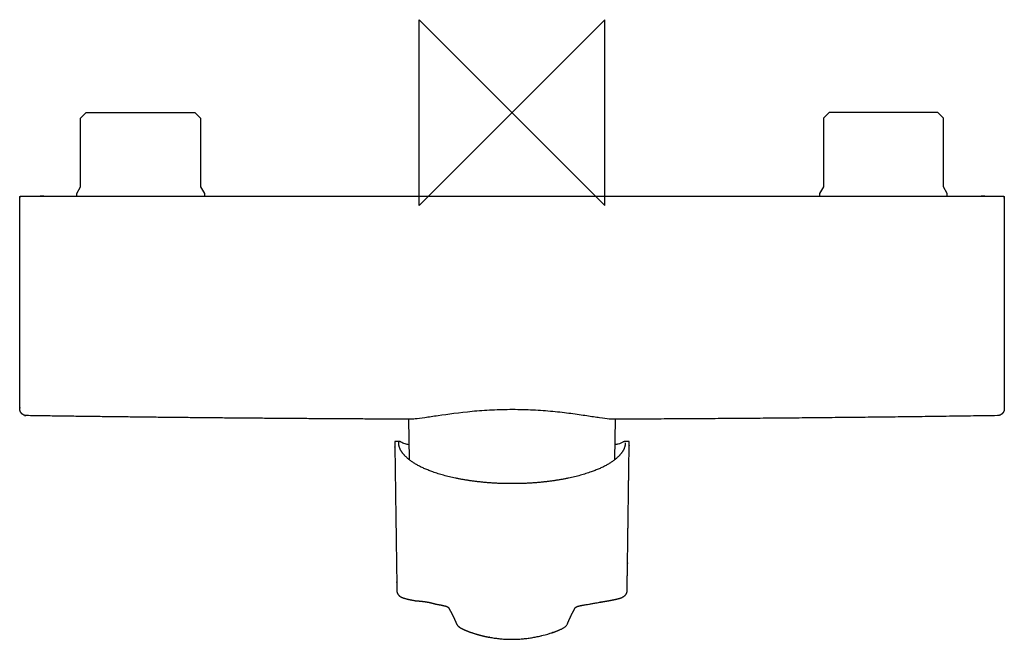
# Model space of a CAD drawing. Header units: millimetres. Extents: x -106 to 106, y -113 to 20.
import ezdxf

# ---------------------------------------------------------------- set-up
doc = ezdxf.new("R2010")
doc.units = ezdxf.units.MM
doc.header["$MEASUREMENT"] = 0
doc.layers.add('ORIGIN', color=6, linetype='Continuous')
doc.layers.add('PLANNING', color=1, linetype='Continuous')

# ---------------------------------------------------------------- blocks, each defined once
blk = doc.blocks.new('204014_T')
at = {"layer": 'ORIGIN'}
for p, q in [((-20, -20), (-20, 20)), ((-20, 20), (20, -20)), ((20, 20), (-20, -20)), ((20, -20), (20, 20))]:
    blk.add_line(p, q, dxfattribs=at)
at = {"layer": 'PLANNING'}
for p, q in [((-92.9, -1.2), (-91.7, 0)), ((-91.7, 0), (-68.3, 0)), ((-68.3, 0), (-67.1, -1.2)), ((68.3, 0), (67.1, -1.2)), ((91.7, 0), (68.3, 0)), ((92.9, -1.2), (91.7, 0)), ((-92.9, -16), (-92.9, -1.2)), ((-67.1, -1.2), (-67.1, -16)), ((67.1, -1.2), (67.1, -16)), ((92.9, -16), (92.9, -1.2)), ((-93.75, -17.47), (-92.9, -16)), ((-67.1, -16), (-66.25, -17.47)), ((67.1, -16), (66.25, -17.47)), ((93.75, -17.47), (92.9, -16)), ((-93.75, -18), (-93.75, -17.47)), ((-66.25, -17.47), (-66.25, -18)), ((66.25, -17.47), (66.25, -18)), ((93.75, -18), (93.75, -17.47)), ((-22.29, -66.04), (-22.15, -74.75)), ((22.15, -74.75), (22.29, -66.04))]:
    blk.add_line(p, q, dxfattribs=at)
for points, weights, degree, knots in [([(-21.75, -66.05), (-49.34, -65.94), (-76.93, -65.69), (-104.52, -65.28), (-104.93, -65.28), (-105.3, -65.13), (-105.58, -64.84), (-105.87, -64.56), (-106.02, -64.18), (-106.02, -63.78), (-106.02, -48.68), (-106.02, -33.59), (-106.02, -18.5), (-106.02, -18.33), (-105.99, -18.16), (-105.94, -18), (-105.75, -18), (-105.56, -18), (-105.37, -18), (-104.25, -18), (-103.12, -18), (-102, -18), (-101.6, -18), (-101.2, -18), (-100.8, -18), (-33.6, -18), (33.6, -18), (100.8, -18), (101.2, -18), (101.6, -18), (102, -18), (103.12, -18), (104.25, -18), (105.37, -18), (105.56, -18), (105.75, -18), (105.93, -18), (105.99, -18.16), (106.02, -18.33), (106.02, -18.5), (106.02, -33.59), (106.02, -48.68), (106.02, -63.78)], [1.00000793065, 0.999997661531, 0.999997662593, 1.00000793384, 0.948051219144, 0.948051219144, 1.00000793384, 0.948053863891, 0.948051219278, 1, 1, 1, 1, 1, 1, 1, 1, 1, 1, 1, 1, 1, 1, 1, 1, 1, 1, 1, 1, 1, 1, 1, 1, 1, 1, 1, 1, 1, 1, 1, 1, 1, 1], 3, [-389.569129, -389.569129, -389.569129, -389.569129, -306.789041, -306.789041, -306.789041, -305.609976, -305.609976, -305.609976, -304.430971, -304.430971, -304.430971, -259.152866, -259.152866, -259.152866, -258.152844, -258.152844, -258.152844, -257.589207, -257.589207, -257.589207, -254.214814, -254.214814, -254.214814, -253.013332, -253.013332, -253.013332, -51.416903, -51.416903, -51.416903, -50.215421, -50.215421, -50.215421, -46.841029, -46.841029, -46.841029, -46.277391, -46.277391, -46.277391, -45.277369, -45.277369, -45.277369, 0, 0, 0, 0]), ([(106.02, -63.78), (106.02, -64.4), (105.58, -64.84), (105.15, -65.28), (104.53, -65.28)], [1, 0.922436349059, 1, 0.922495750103, 0.999881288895], 2, [-2.352537, -2.352537, -2.352537, -1.175818, -1.175818, 0, 0, 0]), ([(-22.2, -71.57), (-23.04, -71.39), (-23.58, -71.2), (-23.83, -71.02), (-23.92, -70.97), (-24.01, -70.92), (-24.1, -70.88), (-24.15, -70.87), (-24.19, -70.85), (-24.24, -70.84), (-24.57, -70.84), (-24.91, -70.84), (-25.25, -70.84), (-25.1, -81.59), (-24.94, -92.34), (-24.79, -103.09), (-24.79, -103.07), (-24.79, -103.06), (-24.79, -103.04), (-24.79, -103.07), (-24.79, -103.09), (-24.79, -103.09), (-24.79, -103.15), (-24.78, -103.22), (-24.76, -103.31), (-24.74, -103.37), (-24.71, -103.49), (-24.61, -103.7), (-24.43, -103.93), (-24.22, -104.13), (-23.95, -104.31), (-23.61, -104.47), (-23.18, -104.62), (-22.88, -104.7), (-22.67, -104.76), (-22.11, -104.89), (-21.45, -105.02), (-20.63, -105.17), (-19.14, -105.23), (-17.76, -105.46), (-16.51, -105.85), (-15.91, -105.95), (-15.39, -106.05), (-14.68, -106.2), (-14.45, -106.26), (-14.18, -106.34), (-14.12, -106.36), (-14.06, -106.38), (-13.96, -106.44), (-13.8, -106.51), (-13.69, -106.6), (-13.02, -107.74), (-12.44, -108.93), (-11.91, -110.18)], [0.992241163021, 1.01089750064, 1.03635231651, 1.06860561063, 1.06860561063, 1.06860561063, 1.06860561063, 1.06860561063, 1.06860561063, 1.06860561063, 1.06860561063, 1.06860561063, 1.06860561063, 1.06860561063, 1.06860561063, 1.06860561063, 1.06860561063, 1.06860561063, 1.06860561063, 1.06860561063, 1.06860561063, 1.06860561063, 1.04243154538, 1.0195630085, 1, 1, 1, 1, 1, 1, 1, 1, 1, 1, 1, 1, 1, 1, 0.994696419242, 0.994696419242, 1, 1, 1, 1, 1, 1, 1, 1, 1, 1, 1, 0.998552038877, 0.998552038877, 1], 3, [-46.606108, -46.606108, -46.606108, -46.606108, -46.328473, -46.328473, -46.328473, -46.025444, -46.025444, -46.025444, -45.962336, -45.962336, -45.962336, -44.954974, -44.954974, -44.954974, -12.675114, -12.675114, -12.675114, -12.629707, -12.629707, -12.629707, -12.627664, -12.627664, -12.627664, -12.430071, -12.430071, -12.430071, -12.405879, -12.306681, -12.203342, -12.08858, -11.952354, -11.781379, -11.596784, -11.430071, -11.430071, -11.430071, -10.430071, -10.430071, -10.430071, -5.965487, -5.965487, -5.965487, -5.397765, -5.397765, -5.069863, -5.069863, -4.965487, -4.965487, -4.965487, -3.965487, -3.965487, -3.965487, 0, 0, 0, 0]), ([(-11.91, -110.18), (-11.87, -110.25), (-11.82, -110.36), (-11.71, -110.5), (-11.56, -110.65), (-11.35, -110.82), (-11.07, -111), (-10.7, -111.2), (-10.27, -111.41), (-9.77, -111.62), (-9.22, -111.83), (-8.64, -112.04), (-8.12, -112.2), (-7.79, -112.3), (-7.65, -112.33), (-2.89, -113.77), (2.11, -113.83), (6.95, -112.52), (7, -112.51), (7.31, -112.43), (7.87, -112.28), (8.54, -112.07), (9.12, -111.87), (9.61, -111.68), (10.09, -111.49), (10.53, -111.29), (10.93, -111.08), (11.27, -110.88), (11.52, -110.7), (11.7, -110.51), (11.82, -110.36), (11.87, -110.25), (11.91, -110.18), (12.43, -108.93), (13.02, -107.73), (13.67, -106.57), (13.68, -106.56), (13.76, -106.52), (13.89, -106.46), (14.01, -106.41), (14.07, -106.39), (14.54, -106.23), (15.11, -106.11), (15.31, -106.09), (15.31, -106.09), (15.34, -106.09), (15.5, -106.06), (15.76, -106.01), (16.2, -105.94), (16.8, -105.83), (17.46, -105.72), (17.99, -105.63), (18.47, -105.54), (18.97, -105.46), (19.67, -105.33), (20.26, -105.23), (20.58, -105.18), (20.61, -105.17), (21.34, -105.04), (21.95, -104.92), (22.48, -104.8), (22.52, -104.79), (22.71, -104.75), (23.06, -104.66), (23.52, -104.51), (23.9, -104.33), (24.2, -104.14), (24.44, -103.93), (24.59, -103.72), (24.67, -103.57), (24.69, -103.51), (24.72, -103.44), (24.75, -103.36), (24.77, -103.28), (24.78, -103.22), (24.79, -103.15), (24.79, -103.09), (24.94, -92.34), (25.09, -81.59), (25.24, -70.85), (24.91, -70.84), (24.57, -70.84), (24.24, -70.84), (24.19, -70.85), (24.15, -70.87), (24.1, -70.88), (24.01, -70.92), (23.92, -70.97), (23.83, -71.02), (23.58, -71.2), (23.04, -71.39), (22.2, -71.57)], [1, 1, 1, 1, 1, 1, 1, 1, 1, 1, 1, 1, 1, 1, 1, 0.973148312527, 0.973148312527, 1, 1, 1, 1, 1, 1, 1, 1, 1, 1, 1, 1, 1, 1, 1, 1, 0.998514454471, 0.998514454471, 1, 1, 1, 1, 1, 1, 1, 1, 1, 1, 1, 1, 1, 1, 1, 1, 1, 1, 1, 1, 1, 1, 1, 1, 1, 1, 1, 1, 1, 1, 1, 1, 1, 1, 1, 1, 1, 1, 1, 1.01990715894, 1.043289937, 1.07014833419, 1.07014833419, 1.07014833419, 1.07014833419, 1.07014833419, 1.07014833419, 1.07014833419, 1.07014833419, 1.07014833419, 1.07014833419, 1.07014833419, 1.07014833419, 1.07014833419, 1.03784847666, 1.01235691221, 0.993673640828], 3, [0, 0, 0, 0, 0.024472, 0.070775, 0.126604, 0.200652, 0.31094, 0.424504, 0.531684, 0.644886, 0.753999, 0.846292, 0.942584, 1, 1, 1, 15.359042, 15.359042, 15.359042, 15.379075, 15.47878, 15.578132, 15.662521, 15.745915, 15.832525, 15.931143, 16.03269, 16.139726, 16.233556, 16.29182, 16.33638, 16.359042, 16.359042, 16.359042, 20.34774, 20.34774, 20.34774, 20.823793, 21.132325, 21.34774, 21.34774, 21.34774, 22.34774, 22.34774, 22.34774, 22.397821, 22.453612, 22.561624, 22.665774, 22.800696, 22.920379, 23.009016, 23.051362, 23.119316, 23.214303, 23.336701, 23.34774, 23.34774, 23.34774, 24.34774, 24.34774, 24.34774, 24.353947, 24.537678, 24.718549, 24.90888, 25.061645, 25.182732, 25.28889, 25.34774, 25.34774, 25.34774, 26.34774, 26.34774, 26.34774, 26.550207, 26.550207, 26.550207, 58.786985, 58.786985, 58.786985, 59.793003, 59.793003, 59.793003, 59.856026, 59.856026, 59.856026, 60.158652, 60.158652, 60.158652, 60.435916, 60.435916, 60.435916, 60.435916])]:
    blk.add_rational_spline(points, weights, degree=degree, knots=knots, dxfattribs=at)
for points, degree, knots in [([(21.75, -66.05), (21.52, -66.05), (21.26, -66.03), (20.39, -65.96), (19.69, -65.87), (18.06, -65.63), (17.13, -65.49), (15.05, -65.18), (13.9, -65.01), (11.46, -64.69), (10.16, -64.54), (7.41, -64.28), (5.99, -64.18), (3.09, -64.03), (1.59, -63.99), (-1.38, -63.99), (-2.86, -64.02), (-5.77, -64.16), (-7.22, -64.27), (-11.31, -64.65), (-13.84, -65), (-16.98, -65.46), (-17.93, -65.61), (-19.59, -65.85), (-20.29, -65.94), (-21.21, -66.03), (-21.5, -66.05), (-21.75, -66.05)], 3, [-1, -1, -1, -1, -0.957802, -0.957802, -0.881803, -0.881803, -0.805804, -0.805804, -0.729806, -0.729806, -0.653807, -0.653807, -0.577808, -0.577808, -0.501809, -0.501809, -0.42581, -0.42581, -0.349812, -0.349812, -0.197814, -0.197814, -0.121815, -0.121815, -0.045816, -0.045816, 0, 0, 0, 0]), ([(-24.4, -71.14), (-24.4, -71.12), (-24.4, -71.07), (-24.4, -71.01), (-24.39, -70.96), (-24.37, -70.91), (-24.35, -70.88), (-24.32, -70.86), (-24.29, -70.84), (-24.27, -70.84), (-24.25, -70.84), (-24.25, -70.84)], 3, [0, 0, 0, 0, 0.121362, 0.243376, 0.366116, 0.489651, 0.614053, 0.739389, 0.865727, 0.993131, 1, 1, 1, 1]), ([(24.4, -71.14), (24.35, -72.9), (22.47, -74.51), (20.58, -76.13), (17.16, -77.36), (13.72, -78.59), (9.28, -79.26), (4.81, -79.93), (0, -79.93), (-4.81, -79.93), (-9.28, -79.26), (-13.72, -78.6), (-17.16, -77.36), (-20.58, -76.13), (-22.47, -74.51), (-24.35, -72.9), (-24.4, -71.14)], 2, [0, 0, 0, 0.125, 0.125, 0.25, 0.25, 0.375, 0.375, 0.5, 0.5, 0.625, 0.625, 0.75, 0.75, 0.875, 0.875, 1, 1, 1])]:
    blk.add_open_spline(points, degree=degree, knots=knots, dxfattribs=at)
blk.add_rational_spline([(104.53, -65.28), (63.14, -65.89), (21.75, -66.05)], [0.999999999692, 0.999984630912, 0.999999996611], degree=2, dxfattribs=at)

msp = doc.modelspace()

# ---------------------------------------------------------------- block references
msp.add_blockref('204014_T', (0, 0))

doc.saveas('drawing.dxf')
